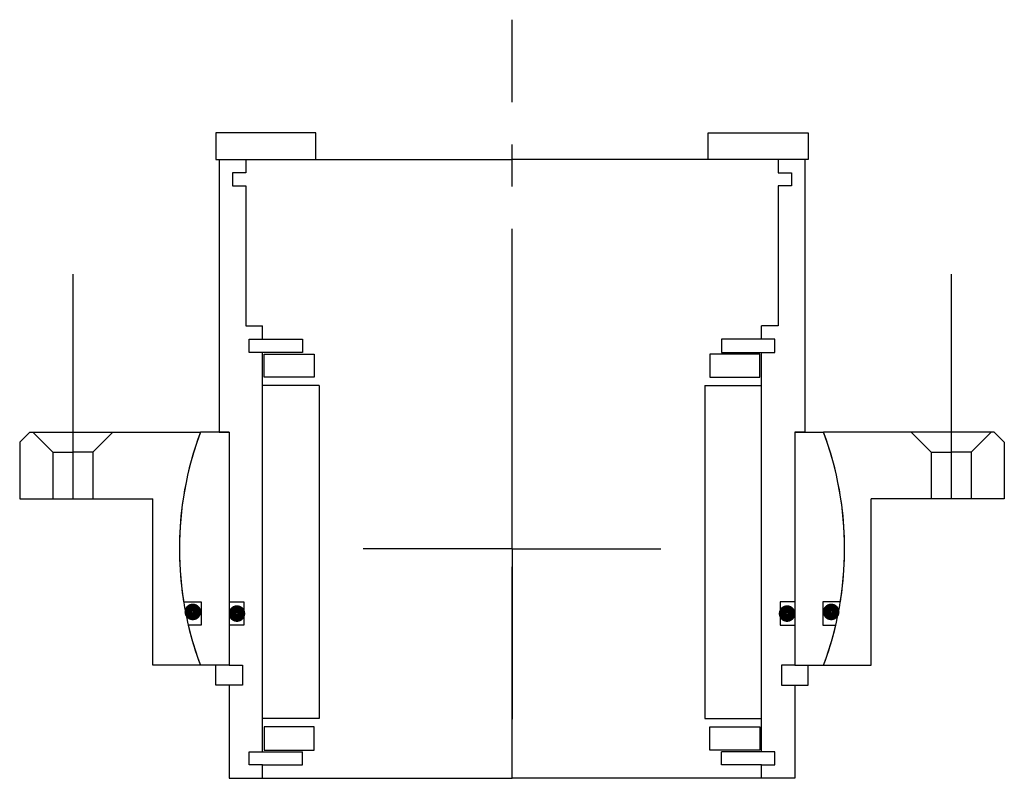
# Model space of a CAD drawing. Header units: millimetres. Extents: x -74 to 74, y -34 to 79.
import ezdxf

# ---------------------------------------------------------------- set-up
doc = ezdxf.new("R2010")
doc.units = ezdxf.units.MM
doc.linetypes.add('CENTER', pattern=[50.8, 31.75, -6.35, 6.35, -6.35])
doc.layers.add('Center', color=1, linetype='CENTER')

# ---------------------------------------------------------------- blocks, each defined once
blk = doc.blocks.new('M33-101')
for p, q in [((-72.5, 17.5), (-74, 16)), ((-72.5, 17.5), (-46.84, 17.5)), ((-72, 17.5), (-69, 14.5)), ((-66, 17.5), (-66, 7.5)), ((-60, 17.5), (-63, 14.5)), ((72.5, 17.5), (46.84, 17.5)), ((60, 17.5), (63, 14.5)), ((66, 17.5), (66, 7.5)), ((72, 17.5), (69, 14.5)), ((72.5, 17.5), (74, 16)), ((-74, 16), (-74, 7.5)), ((74, 16), (74, 7.5)), ((-69, 14.5), (-69, 7.5)), ((-69, 14.5), (-66, 14.5)), ((-63, 14.5), (-66, 14.5)), ((-63, 14.5), (-63, 7.5)), ((63, 14.5), (63, 7.5)), ((63, 14.5), (66, 14.5)), ((69, 14.5), (66, 14.5)), ((69, 14.5), (69, 7.5)), ((-74, 7.5), (-54, 7.5)), ((-54, -17.5), (-54, 7.5)), ((74, 7.5), (54, 7.5)), ((54, -17.5), (54, 7.5)), ((-46.84, -17.5), (-54, -17.5)), ((46.84, -17.5), (54, -17.5))]:
    blk.add_line(p, q)
for start, end in [(159.5127, 200.4873), (339.5127, 20.4873)]:
    blk.add_arc((0, 0), 50, start, end)
at = {"layer": 'Center'}
for p, q in [((-66, 41.24), (-66, 17.5)), ((66, 41.24), (66, 17.5)), ((0, 0), (0, 25.63)), ((0, 0), (-22.37, 0)), ((0, 0), (22.37, 0)), ((0, 0), (0, -25.63))]:
    blk.add_line(p, q, dxfattribs=at)
blk = doc.blocks.new('innerhouse-4SF058')
for p, q in [((-29.5, 62.5), (-44.5, 62.5)), ((-44.5, 62.5), (-44.5, 58.5)), ((-29.5, 58.5), (-29.5, 62.5)), ((29.5, 62.5), (44.5, 62.5)), ((29.5, 58.5), (29.5, 62.5)), ((44.5, 62.5), (44.5, 58.5)), ((-44.5, 58.5), (-29.5, 58.5)), ((-44, 58.5), (-44, 17.5)), ((-44, 58.5), (-40, 58.5)), ((-40, 58.5), (0, 58.5)), ((-40, 58.5), (-40, 56.5)), ((40, 58.5), (0, 58.5)), ((44.5, 58.5), (29.5, 58.5)), ((44, 58.5), (40, 58.5)), ((40, 58.5), (40, 56.5)), ((44, 58.5), (44, 17.5)), ((-42, 56.5), (-42, 54.5)), ((-40, 56.5), (-42, 56.5)), ((40, 56.5), (42, 56.5)), ((42, 56.5), (42, 54.5)), ((-42, 54.5), (-40, 54.5)), ((-40, 54.5), (-40, 33.5)), ((40, 54.5), (40, 33.5)), ((42, 54.5), (40, 54.5)), ((-40, 33.5), (-37.5, 33.5)), ((-37.5, 31.5), (-37.5, 33.5)), ((37.5, 31.5), (37.5, 33.5)), ((40, 33.5), (37.5, 33.5)), ((-39.5, 29.5), (-39.5, 31.5)), ((-39.5, 31.5), (-37.5, 31.5)), ((-37.5, 31.5), (-31.5, 31.5)), ((-31.5, 31.5), (-31.5, 29.5)), ((37.5, 31.5), (31.5, 31.5)), ((31.5, 31.5), (31.5, 29.5)), ((39.5, 31.5), (37.5, 31.5)), ((39.5, 29.5), (39.5, 31.5)), ((-31.5, 29.5), (-39.5, 29.5)), ((-37.5, -30.5), (-37.5, 29.5)), ((-37.25, 29.25), (-29.75, 29.25)), ((-37.25, 25.75), (-37.25, 29.25)), ((-29.75, 29.25), (-29.75, 25.75)), ((29.75, 29.25), (29.75, 25.75)), ((37.25, 29.25), (29.75, 29.25)), ((31.5, 29.5), (39.5, 29.5)), ((37.25, 25.75), (37.25, 29.25)), ((37.5, -30.5), (37.5, 29.5)), ((-29.75, 25.75), (-37.25, 25.75)), ((29.75, 25.75), (37.25, 25.75)), ((-29, 24.5), (-37.5, 24.5)), ((-29, 24.5), (-29, -25.5)), ((29, 24.5), (29, -25.5)), ((29, 24.5), (37.5, 24.5)), ((-42.5, 17.5), (-46.84, 17.5)), ((-44, 17.5), (-42.5, 17.5)), ((-42.5, 17.5), (-42.5, -8)), ((-42.5, 17.5), (-42.5, -17.5)), ((42.5, 17.5), (42.5, -8)), ((42.5, 17.5), (42.5, -17.5)), ((42.5, 17.5), (46.84, 17.5)), ((44, 17.5), (42.5, 17.5)), ((-49.36, -8), (-46.7, -8)), ((-46.7, -8), (-46.7, -11.5)), ((-42.5, -8), (-40.3, -8)), ((-40.3, -8), (-40.3, -11.5)), ((40.3, -8), (40.3, -11.5)), ((42.5, -8), (40.3, -8)), ((46.7, -8), (46.7, -11.5)), ((49.36, -8), (46.7, -8)), ((-46.7, -11.5), (-48.66, -11.5)), ((-42.5, -11.5), (-42.5, -17.5)), ((-40.3, -11.5), (-42.5, -11.5)), ((40.3, -11.5), (42.5, -11.5)), ((42.5, -11.5), (42.5, -17.5)), ((46.7, -11.5), (48.66, -11.5)), ((-42.5, -17.5), (-46.84, -17.5)), ((-44.5, -20.5), (-44.5, -17.5)), ((-42.5, -17.5), (-40.5, -17.5)), ((-40.5, -17.5), (-40.5, -20.5)), ((40.5, -17.5), (40.5, -20.5)), ((42.5, -17.5), (40.5, -17.5)), ((42.5, -17.5), (46.84, -17.5)), ((44.5, -20.5), (44.5, -17.5)), ((-42.5, -20.5), (-44.5, -20.5)), ((-42.5, -20.5), (-42.5, -34.5)), ((-40.5, -20.5), (-42.5, -20.5)), ((40.5, -20.5), (42.5, -20.5)), ((42.5, -20.5), (42.5, -34.5)), ((42.5, -20.5), (44.5, -20.5)), ((-29, -25.5), (-37.5, -25.5)), ((29, -25.5), (37.5, -25.5)), ((-29.75, -26.75), (-37.25, -26.75)), ((-37.25, -26.75), (-37.25, -30.25)), ((-29.75, -30.25), (-29.75, -26.75)), ((29.75, -26.75), (37.25, -26.75)), ((29.75, -30.25), (29.75, -26.75)), ((37.25, -26.75), (37.25, -30.25)), ((-39.5, -30.5), (-31.5, -30.5)), ((-39.5, -32.5), (-39.5, -30.5)), ((-37.25, -30.25), (-29.75, -30.25)), ((-31.5, -32.5), (-31.5, -30.5)), ((37.25, -30.25), (29.75, -30.25)), ((39.5, -30.5), (31.5, -30.5)), ((31.5, -32.5), (31.5, -30.5)), ((39.5, -32.5), (39.5, -30.5)), ((-37.5, -32.5), (-39.5, -32.5)), ((-37.5, -32.5), (-31.5, -32.5)), ((-37.5, -34.5), (-37.5, -32.5)), ((37.5, -32.5), (31.5, -32.5)), ((37.5, -32.5), (39.5, -32.5)), ((37.5, -34.5), (37.5, -32.5)), ((-42.5, -34.5), (-37.5, -34.5)), ((-37.5, -34.5), (0, -34.5)), ((37.5, -34.5), (0, -34.5)), ((42.5, -34.5), (37.5, -34.5))]:
    blk.add_line(p, q)
at = {"const_width": 1.2}
for points in [[(-47.33, -9.5, -1), (-48.63, -9.5, -1)], [(-40.7, -9.75, -1), (-42, -9.75, -1)], [(40.7, -9.75, 1), (42, -9.75, 1)], [(47.33, -9.5, 1), (48.63, -9.5, 1)]]:
    blk.add_lwpolyline(points, format="xyb", close=True, dxfattribs=at)
for start, end in [(159.5127, 189.2069), (350.7931, 20.4873), (193.2971, 200.4873), (339.5127, 346.7029)]:
    blk.add_arc((0, 0), 50, start, end)
at = {"layer": 'Center'}
blk.add_line((0, -34.5), (0, 79.49), dxfattribs=at)

msp = doc.modelspace()

# ---------------------------------------------------------------- block references
for name in ['innerhouse-4SF058', 'M33-101']:
    msp.add_blockref(name, (0, 0))

doc.saveas('drawing.dxf')
